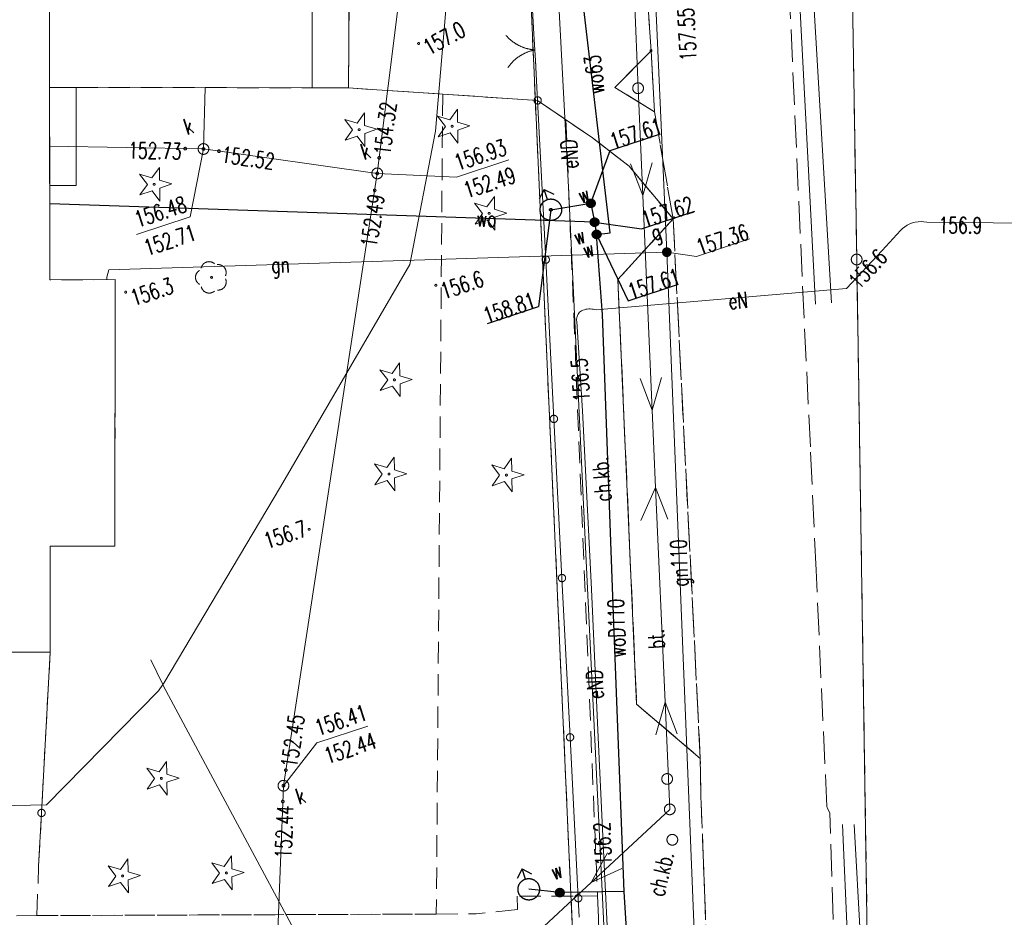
# Model space of a CAD drawing. Header units: millimetres. Extents: x -44596 to 32114, y 34976 to 82978.
# Tile 12 of 63: x -15719 to -11135, y 53283 to 57462. Entities that reach past the tile are written whole.
import ezdxf
from ezdxf.xclip import XClip

# ---------------------------------------------------------------- set-up
doc = ezdxf.new("R2010")
doc.units = ezdxf.units.MM
doc.header["$MEASUREMENT"] = 0
doc.header["$XCLIPFRAME"] = 0
for name, pattern in [('1_OTKC', [150, 100, -50]), ('1_OTKJ', [200, 150, -50]), ('1_OTKU', [200, 150, -50]), ('1_OTSZ', [150, 100, -50]), ('EGKK', [200, 150, -50]), ('Wipeout_Contour', [100, 0, -100])]:
    doc.linetypes.add(name, pattern=pattern)
for name, color, linetype in [('_______MAPA_DC_PROJEKTOWYCH', 7, 'Continuous'), ('Mlawa_szkola_MDCP_1_5________MAPA_DC_PROJEKTOWYCH', 7, 'Continuous'), ('Mlawa_szkola_MDCP_1_5_Dzialki', 7, 'Continuous'), ('Mlawa_szkola_MDCP_1_5_EGBB_L_0', 7, 'Continuous'), ('Mlawa_szkola_MDCP_1_5_EGBE_L_3', 7, 'Continuous'), ('Mlawa_szkola_MDCP_1_5_Kontury', 7, 'Continuous'), ('Mlawa_szkola_MDCP_1_5_OTK_E_T_1', 7, 'Continuous'), ('Mlawa_szkola_MDCP_1_5_OTK_E_T_3', 7, 'Continuous'), ('Mlawa_szkola_MDCP_1_5_OTK_L_0', 7, 'Continuous'), ('Mlawa_szkola_MDCP_1_5_OTK_L_1', 7, 'Continuous'), ('Mlawa_szkola_MDCP_1_5_OTK_L_2', 7, 'Continuous'), ('Mlawa_szkola_MDCP_1_5_OTK_L_4', 7, 'Continuous'), ('Mlawa_szkola_MDCP_1_5_OTO_L_0', 7, 'Continuous'), ('Mlawa_szkola_MDCP_1_5_OTO_L_1', 7, 'Continuous'), ('Mlawa_szkola_MDCP_1_5_OTR_T_0', 7, 'Continuous'), ('Mlawa_szkola_MDCP_1_5_OTR_T_1', 7, 'Continuous'), ('Mlawa_szkola_MDCP_1_5_OTS_L_2', 7, 'Continuous'), ('Mlawa_szkola_MDCP_1_5_OTZ_T_0', 7, 'Continuous'), ('Mlawa_szkola_MDCP_1_5_OTZ_T_1', 7, 'Continuous'), ('Mlawa_szkola_MDCP_1_5_P_SUL_L_1', 7, 'Continuous'), ('Mlawa_szkola_MDCP_1_5_Punkty', 7, 'Continuous'), ('Mlawa_szkola_MDCP_1_5_SUE_T_3', 7, 'Continuous'), ('Mlawa_szkola_MDCP_1_5_SUEP_E_T_0', 7, 'Continuous'), ('Mlawa_szkola_MDCP_1_5_SUEP_L_0', 7, 'Continuous'), ('Mlawa_szkola_MDCP_1_5_SUER_T_0', 7, 'Continuous'), ('Mlawa_szkola_MDCP_1_5_SUG_E_T_4', 7, 'Continuous'), ('Mlawa_szkola_MDCP_1_5_SUG_T_2', 7, 'Continuous'), ('Mlawa_szkola_MDCP_1_5_SUGP_E_T_0', 7, 'Continuous'), ('Mlawa_szkola_MDCP_1_5_SUGP_L_0', 7, 'Continuous'), ('Mlawa_szkola_MDCP_1_5_SUGR_T_0', 7, 'Continuous'), ('Mlawa_szkola_MDCP_1_5_SUKP_L_0', 7, 'Continuous'), ('Mlawa_szkola_MDCP_1_5_SUKR_T_0', 7, 'Continuous'), ('Mlawa_szkola_MDCP_1_5_SUL_L_1', 7, 'Continuous'), ('Mlawa_szkola_MDCP_1_5_SUP_E_T_1', 7, 'Continuous'), ('Mlawa_szkola_MDCP_1_5_SUP_T_2', 7, 'Continuous'), ('Mlawa_szkola_MDCP_1_5_SUP_T_4', 7, 'Continuous'), ('Mlawa_szkola_MDCP_1_5_SUW_E_T_2', 7, 'Continuous'), ('Mlawa_szkola_MDCP_1_5_SUW_T_2', 7, 'Continuous'), ('Mlawa_szkola_MDCP_1_5_SUW_T_5', 7, 'Continuous'), ('Mlawa_szkola_MDCP_1_5_SUWP_E_T_0', 7, 'Continuous'), ('Mlawa_szkola_MDCP_1_5_SUWP_L_0', 7, 'Continuous'), ('Mlawa_szkola_MDCP_1_5_SUWR_T_0', 7, 'Continuous')]:
    doc.layers.add(name, color=color, linetype=linetype)
doc.styles.add('GENERATED_STYLE_2', font='txt')

# ---------------------------------------------------------------- blocks, each defined once
blk = doc.blocks.new('Rysunek_1_5', base_point=(25847, 58549.2))
at = {"color": 254, "linetype": 'Wipeout_Contour', "lineweight": 0, "ltscale": 267472.931025}
blk.add_wipeout([(12367.1, 34548.1), (50980.9, 47322.1), (39326.9, 82550.4), (713, 69776.4)], dxfattribs=at).dxf.layer = 'Mlawa_szkola_MDCP_1_5________MAPA_DC_PROJEKTOWYCH'
at = {"layer": 'Mlawa_szkola_MDCP_1_5_Dzialki', "color": 7, "linetype": 'Continuous', "lineweight": 13}
for p, q in [((32183.9, 52326.6), (31807.4, 60737)), ((33486.1, 55917.3), (33464, 57318.3)), ((33542.1, 52325.1), (33486.1, 55917.3))]:
    blk.add_line(p, q, dxfattribs=at)
at = {"layer": 'Mlawa_szkola_MDCP_1_5_EGBB_L_0', "color": 7, "linetype": 'Continuous', "lineweight": 13}
for p, q in [((30950.8, 56716.5), (30955, 59142.6)), ((29727.1, 57339.7), (29728.3, 56718.6)), ((29728.3, 56718.6), (30950.8, 56716.5)), ((29729.7, 55822.7), (29728.3, 56718.6)), ((30033.9, 55823.3), (29729.7, 55822.7)), ((30032.4, 54583.1), (30033.9, 55823.3)), ((29730.4, 54582.2), (30032.4, 54583.1)), ((29731.1, 54089.5), (29730.4, 54582.2)), ((28476.7, 54089.5), (29731.1, 54089.5))]:
    blk.add_line(p, q, dxfattribs=at)
at = {"layer": 'Mlawa_szkola_MDCP_1_5_EGBE_L_3', "color": 7, "linetype": 'Continuous', "lineweight": 13}
for p, q in [((30952.3, 57568.1), (30950.8, 56716.5)), ((31120.6, 56715.8), (31124.4, 57567.1)), ((29852.5, 56718.4), (29728.3, 56718.6)), ((29728.3, 56718.6), (29729, 56261.7)), ((29852.1, 56261.4), (29852.5, 56718.4)), ((30950.8, 56716.5), (31120.6, 56715.8)), ((29729, 56261.7), (29852.1, 56261.4))]:
    blk.add_line(p, q, dxfattribs=at)
at = {"layer": 'Mlawa_szkola_MDCP_1_5_Kontury', "color": 7, "linetype": 'EGKK', "lineweight": 13}
for p, q in [((31807.4, 60737), (32183.9, 52326.6)), ((33486.1, 55917.3), (33464, 57318.3)), ((33542.1, 52325.1), (33486.1, 55917.3))]:
    blk.add_line(p, q, dxfattribs=at)
at = {"layer": 'Mlawa_szkola_MDCP_1_5_OTK_L_0', "color": 7, "linetype": '1_OTKJ', "lineweight": 13}
for p, q in [((32498.9, 57350.9), (32528.5, 56889.1)), ((33232, 55838.5), (33168.5, 57256.3)), ((32528.5, 56889.1), (32544.7, 56604.3)), ((32544.7, 56604.3), (32631.4, 56106.5)), ((32631.4, 56106.5), (32757.9, 53594.1)), ((33270.3, 55044.4), (33232, 55838.5)), ((33296.9, 54470.7), (33270.3, 55044.4)), ((33347.2, 53369.8), (33296.9, 54470.7)), ((32757.9, 53594.1), (32761, 53419.2)), ((32761, 53419.2), (32798.2, 52419.6)), ((33352.4, 53358), (33347.2, 53369.8)), ((33360.7, 53340.6), (33352.4, 53358)), ((33389.7, 52445.3), (33360.7, 53340.6))]:
    blk.add_line(p, q, dxfattribs=at)
at = {"layer": 'Mlawa_szkola_MDCP_1_5_OTK_L_1', "color": 7, "linetype": 'Continuous', "lineweight": 13}
for p, q in [((32360.4, 56718.2), (32528.5, 56889.1)), ((32528.5, 56889.1), (32544.7, 56604.3)), ((31251.3, 56707.2), (31120.6, 56715.8)), ((31444.2, 56694.4), (31251.3, 56707.2)), ((32544.7, 56604.3), (32360.4, 56718.2)), ((31558.8, 56686.8), (31444.2, 56694.4)), ((32000.8, 56657.7), (31558.8, 56686.8)), ((32256.2, 56483.3), (32000.8, 56657.7)), ((32426.7, 56351), (32256.2, 56483.3)), ((32631.4, 56106.5), (32426.7, 56351)), ((32374.3, 55823.4), (32631.4, 56106.5)), ((32461.5, 53846.8), (32374.3, 55823.4)), ((32757.9, 53594.1), (32461.5, 53846.8))]:
    blk.add_line(p, q, dxfattribs=at)
at = {"layer": 'Mlawa_szkola_MDCP_1_5_OTK_L_2', "color": 7, "linetype": '1_OTKC', "lineweight": 13}
for p, q in [((32256.2, 56483.3), (32131.9, 56568.2)), ((32131.9, 56568.2), (32279.4, 52954)), ((32426.7, 56351), (32256.2, 56483.3)), ((32631.4, 56106.5), (32426.7, 56351)), ((32374.3, 55823.4), (32631.4, 56106.5)), ((32461.5, 53846.8), (32374.3, 55823.4)), ((32757.9, 53594.1), (32461.5, 53846.8)), ((32761, 53419.2), (32757.9, 53594.1)), ((32799.1, 52393.2), (32761, 53419.2)), ((32165.5, 52952.5), (31905.4, 52953.5)), ((31905.4, 52953.5), (31906.2, 52891.2)), ((32279.4, 52954), (32165.5, 52952.5)), ((32291.6, 52645.2), (32279.4, 52954)), ((32279.4, 52954), (32291.6, 52645.2)), ((29424.8, 52861.7), (29668.8, 52862.6)), ((29668.8, 52862.6), (31528.9, 52869.7)), ((31528.9, 52869.7), (31714.3, 52870.4)), ((31906.2, 52891.2), (31714.3, 52870.4))]:
    blk.add_line(p, q, dxfattribs=at)
at = {"layer": 'Mlawa_szkola_MDCP_1_5_OTK_L_4', "color": 7, "linetype": '1_OTKU', "lineweight": 13}
for p, q in [((32528.5, 56889.1), (32498.9, 57350.9)), ((31122.6, 57165.8), (31120.6, 56715.8)), ((32360.4, 56718.2), (32528.5, 56889.1)), ((31120.6, 56715.8), (31251.3, 56707.2)), ((31251.3, 56707.2), (31444.2, 56694.4)), ((32544.7, 56604.3), (32360.4, 56718.2)), ((31444.2, 56694.4), (31558.8, 56686.8)), ((31558.8, 56686.8), (32000.8, 56657.7)), ((32000.8, 56657.7), (32256.2, 56483.3)), ((32631.4, 56106.5), (32544.7, 56604.3)), ((32256.2, 56483.3), (32426.7, 56351)), ((32426.7, 56351), (32631.4, 56106.5)), ((32631.4, 56106.5), (32374.3, 55823.4)), ((32757.9, 53594.1), (32631.4, 56106.5)), ((32374.3, 55823.4), (32461.5, 53846.8)), ((32461.5, 53846.8), (32757.9, 53594.1))]:
    blk.add_line(p, q, dxfattribs=at)
at = {"layer": 'Mlawa_szkola_MDCP_1_5_OTO_L_0', "color": 7, "linetype": 'Continuous', "lineweight": 13}
for p, q in [((32038.5, 55916.4), (32000.8, 56657.7)), ((32076.3, 55175.2), (32038.5, 55916.4)), ((32114, 54434), (32076.3, 55175.2)), ((32151.7, 53692.7), (32114, 54434)), ((29731.1, 54089.5), (29690.9, 53340.6)), ((32189.8, 52943.7), (32151.7, 53692.7)), ((29690.9, 53340.6), (29677.6, 53093.1))]:
    blk.add_line(p, q, dxfattribs=at)
for centre in [(32038.5, 55916.4), (32076.3, 55175.2), (32114, 54434), (32151.7, 53692.7), (29690.9, 53340.6)]:
    blk.add_circle(centre, 17, dxfattribs=at)
at = {"layer": 'Mlawa_szkola_MDCP_1_5_OTO_L_1', "color": 7, "linetype": 'Continuous', "lineweight": 13}
for p, q in [((31983.1, 56967.6), (31972.5, 57152.8)), ((31991.7, 56817.9), (31983.1, 56967.6)), ((32000.8, 56657.7), (31990.2, 56842.8)), ((32194.5, 52854.7), (32189.8, 52943.7))]:
    blk.add_line(p, q, dxfattribs=at)
for centre in [(32000.8, 56657.7), (32189.8, 52943.7)]:
    blk.add_circle(centre, 17, dxfattribs=at)
for centre, start, end in [((32003.7, 57092.1), 221.2501, 265.3245), ((32026.3, 56696.6), 101.2134, 145.2877)]:
    blk.add_arc(centre, 200, start, end, dxfattribs=at)
at = {"layer": 'Mlawa_szkola_MDCP_1_5_OTR_T_0', "color": 7, "linetype": 'Continuous', "lineweight": 13}
blk.add_circle((32528.5, 56889.1), 4.5, dxfattribs=at)
at = {"layer": 'Mlawa_szkola_MDCP_1_5_OTR_T_1', "color": 7, "linetype": 'Continuous', "lineweight": 13}
for centre in [(31446.4, 56922.9), (31526.7, 55797.1), (30082.5, 55765.2), (30936.9, 54660.8)]:
    blk.add_circle(centre, 4.5, dxfattribs=at)
at = {"layer": 'Mlawa_szkola_MDCP_1_5_OTS_L_2', "color": 7, "linetype": '1_OTSZ', "lineweight": 13}
for p, q in [((29852.1, 56261.4), (29852.5, 56718.4)), ((29852.5, 56718.4), (30950.8, 56716.5)), ((30950.8, 56716.5), (31120.6, 56715.8)), ((31120.6, 56715.8), (31251.3, 56707.2)), ((31251.3, 56707.2), (31444.2, 56694.4)), ((31444.2, 56694.4), (31558.8, 56686.8)), ((31558.8, 56686.8), (31528.9, 52869.7)), ((29729.7, 55822.7), (29729, 56261.7)), ((29729, 56261.7), (29852.1, 56261.4)), ((30033.9, 55823.3), (29729.7, 55822.7)), ((30032.4, 54583.1), (30033.9, 55823.3)), ((29730.4, 54582.2), (30032.4, 54583.1)), ((29731.1, 54089.5), (29730.4, 54582.2)), ((29677.6, 53093.1), (29731.1, 54089.5)), ((29668.8, 52862.6), (29677.6, 53093.1)), ((31528.9, 52869.7), (29668.8, 52862.6))]:
    blk.add_line(p, q, dxfattribs=at)
at = {"layer": 'Mlawa_szkola_MDCP_1_5_OTZ_T_0', "color": 7, "linetype": 'Continuous', "lineweight": 13}
blk.add_circle((30482.8, 55834), 4.5, dxfattribs=at)
for centre, start, end in [((30471, 55869.6), 48.4451, 168.1648), ((30513, 55856.2), 336.4449, 96.1605), ((30445.3, 55833.8), 120.4494, 240.165), ((30471.4, 55798.3), 192.4531, 312.1592), ((30513.2, 55812.2), 264.4507, 24.1568)]:
    blk.add_arc(centre, 37.5, start, end, dxfattribs=at)
at = {"layer": 'Mlawa_szkola_MDCP_1_5_OTZ_T_1', "color": 7, "linetype": 'Continuous', "lineweight": 13}
for p, q in [((31592.5, 56567.2), (31626.9, 56616.4)), ((31626.9, 56616.4), (31627.9, 56556.4)), ((31138.4, 56521.2), (31102.3, 56569.1)), ((31102.3, 56569.1), (31159.7, 56551.6)), ((31159.7, 56551.6), (31194.1, 56600.7)), ((31194.1, 56600.7), (31195.1, 56540.8)), ((31571.2, 56536.8), (31535.1, 56584.7)), ((31535.1, 56584.7), (31592.5, 56567.2)), ((31195.1, 56540.8), (31252.5, 56523.2)), ((31252.5, 56523.2), (31195.8, 56503.7)), ((31536.8, 56487.7), (31571.2, 56536.8)), ((31627.9, 56556.4), (31685.3, 56538.8)), ((31685.3, 56538.8), (31628.6, 56519.3)), ((31104, 56472), (31138.4, 56521.2)), ((31160.7, 56491.6), (31104, 56472)), ((31196.8, 56443.7), (31160.7, 56491.6)), ((31195.8, 56503.7), (31196.8, 56443.7)), ((31593.5, 56507.2), (31536.8, 56487.7)), ((31629.6, 56459.3), (31593.5, 56507.2)), ((31628.6, 56519.3), (31629.6, 56459.3)), ((30205, 56297.1), (30239.4, 56346.2)), ((30239.4, 56346.2), (30240.5, 56286.2)), ((30183.7, 56266.7), (30147.6, 56314.6)), ((30147.6, 56314.6), (30205, 56297.1)), ((30149.3, 56217.5), (30183.7, 56266.7)), ((30240.5, 56286.2), (30297.8, 56268.7)), ((30297.8, 56268.7), (30241.1, 56249.2)), ((30241.1, 56249.2), (30242.2, 56189.2)), ((30206.1, 56237.1), (30149.3, 56217.5)), ((30242.2, 56189.2), (30206.1, 56237.1)), ((31764.8, 56161.9), (31799.2, 56211.1)), ((31799.2, 56211.1), (31800.2, 56151.1)), ((31743.5, 56131.5), (31707.4, 56179.4)), ((31707.4, 56179.4), (31764.8, 56161.9)), ((31709.1, 56082.4), (31743.5, 56131.5)), ((31800.2, 56151.1), (31857.6, 56133.6)), ((31857.6, 56133.6), (31800.9, 56114)), ((31800.9, 56114), (31802, 56054)), ((31765.8, 56101.9), (31709.1, 56082.4)), ((31802, 56054), (31765.8, 56101.9)), ((31323.7, 55386.7), (31358.1, 55435.8)), ((31358.1, 55435.8), (31359.2, 55375.8)), ((31302.5, 55356.3), (31266.3, 55404.2)), ((31266.3, 55404.2), (31323.7, 55386.7)), ((31268.1, 55307.1), (31302.5, 55356.3)), ((31359.2, 55375.8), (31416.6, 55358.3)), ((31416.6, 55358.3), (31359.9, 55338.8)), ((31359.9, 55338.8), (31360.9, 55278.8)), ((31324.8, 55326.7), (31268.1, 55307.1)), ((31360.9, 55278.8), (31324.8, 55326.7)), ((31277.3, 54917.9), (31241.2, 54965.8)), ((31241.2, 54965.8), (31298.5, 54948.3)), ((31298.5, 54948.3), (31332.9, 54997.4)), ((31332.9, 54997.4), (31334, 54937.4)), ((31845.1, 54943.3), (31879.5, 54992.4)), ((31879.5, 54992.4), (31880.5, 54932.4)), ((31242.9, 54868.7), (31277.3, 54917.9)), ((31334, 54937.4), (31391.4, 54919.9)), ((31391.4, 54919.9), (31334.7, 54900.4)), ((31823.8, 54912.9), (31787.7, 54960.8)), ((31787.7, 54960.8), (31845.1, 54943.3)), ((31880.5, 54932.4), (31937.9, 54914.9)), ((31299.6, 54888.3), (31242.9, 54868.7)), ((31335.7, 54840.4), (31299.6, 54888.3)), ((31334.7, 54900.4), (31335.7, 54840.4)), ((31789.4, 54863.7), (31823.8, 54912.9)), ((31846.1, 54883.3), (31789.4, 54863.7)), ((31882.3, 54835.4), (31846.1, 54883.3)), ((31937.9, 54914.9), (31881.2, 54895.4)), ((31881.2, 54895.4), (31882.3, 54835.4)), ((30217.2, 53500.8), (30181.1, 53548.8)), ((30181.1, 53548.8), (30238.5, 53531.2)), ((30238.5, 53531.2), (30272.9, 53580.4)), ((30272.9, 53580.4), (30273.9, 53520.4)), ((30182.8, 53451.7), (30217.2, 53500.8)), ((30273.9, 53520.4), (30331.3, 53502.9)), ((30331.3, 53502.9), (30274.6, 53483.3)), ((30239.5, 53471.2), (30182.8, 53451.7)), ((30275.7, 53423.3), (30239.5, 53471.2)), ((30274.6, 53483.3), (30275.7, 53423.3)), ((30541.2, 53091), (30575.6, 53140.2)), ((30575.6, 53140.2), (30576.7, 53080.2)), ((30036.9, 53046.6), (30000.8, 53094.6)), ((30000.8, 53094.6), (30058.2, 53077)), ((30058.2, 53077), (30092.6, 53126.2)), ((30092.6, 53126.2), (30093.7, 53066.2)), ((30520, 53060.7), (30483.8, 53108.6)), ((30483.8, 53108.6), (30541.2, 53091)), ((30002.5, 52997.5), (30036.9, 53046.6)), ((30093.7, 53066.2), (30151.1, 53048.7)), ((30151.1, 53048.7), (30094.3, 53029.1)), ((30485.6, 53011.5), (30520, 53060.7)), ((30576.7, 53080.2), (30634.1, 53062.7)), ((30634.1, 53062.7), (30577.4, 53043.1)), ((30577.4, 53043.1), (30578.4, 52983.1)), ((30059.3, 53017), (30002.5, 52997.5)), ((30095.4, 52969.1), (30059.3, 53017)), ((30094.3, 53029.1), (30095.4, 52969.1)), ((30542.3, 53031), (30485.6, 53011.5)), ((30578.4, 52983.1), (30542.3, 53031))]:
    blk.add_line(p, q, dxfattribs=at)
for centre in [(31169.9, 56521.8), (31602.7, 56537.4), (30215.3, 56267.2), (31775, 56132.1), (31334, 55356.8), (31308.8, 54918.4), (31855.4, 54913.4), (30248.7, 53501.4), (30068.5, 53047.2), (30551.5, 53061.2)]:
    blk.add_circle(centre, 4.5, dxfattribs=at)
at = {"layer": 'Mlawa_szkola_MDCP_1_5_P_SUL_L_1', "color": 7, "linetype": 'Continuous', "lineweight": 13}
for p, q in [((33213.9, 57263.4), (33294.2, 55709.6)), ((33369.5, 55715.2), (33277.5, 57265.2)), ((33419.9, 53287.5), (33484.7, 51760.4)), ((33557.2, 51764.3), (33474.9, 53286.4))]:
    blk.add_line(p, q, dxfattribs=at)
at = {"layer": 'Mlawa_szkola_MDCP_1_5_Punkty', "color": 7, "linetype": 'Continuous', "lineweight": 13}
blk.add_circle((33486.1, 55917.3), 25, dxfattribs=at)
at = {"layer": 'Mlawa_szkola_MDCP_1_5_SUE_T_3', "color": 7, "linetype": 'Continuous', "lineweight": 13}
for centre in [(32468.3, 56714.6), (32615.8, 53357.2)]:
    blk.add_circle(centre, 25, dxfattribs=at)
at = {"layer": 'Mlawa_szkola_MDCP_1_5_SUEP_L_0', "color": 7, "linetype": 'Continuous', "lineweight": 13}
for p, q in [((32045.2, 58104.5), (32144.7, 56254.5)), ((31594.4, 57318.3), (31525.5, 56514.7)), ((32468.3, 56714.6), (32449.1, 57214.2)), ((32490.2, 56215.1), (32468.3, 56714.6)), ((31525.5, 56514.7), (31406.1, 55894.5)), ((32433.7, 56362.7), (32490.2, 56215.1)), ((32490.2, 56215.1), (32533.6, 56367.1)), ((32144.7, 56254.5), (32227, 54514.8)), ((32534.1, 55216), (32490.2, 56215.1)), ((33710.1, 56069.9), (33699.6, 56061.6)), ((33721.4, 56077), (33710.1, 56069.9)), ((33733.4, 56083), (33721.4, 56077)), ((33746, 56087.7), (33733.4, 56083)), ((33759, 56091), (33746, 56087.7)), ((33772.2, 56093), (33759, 56091)), ((33785.6, 56093.5), (33772.2, 56093)), ((33799, 56092.7), (33785.6, 56093.5)), ((33812.2, 56090.5), (33799, 56092.7)), ((34875, 56080.8), (33812.2, 56090.5)), ((33690, 56052.2), (33605.1, 55958.8)), ((33699.6, 56061.6), (33690, 56052.2)), ((33605.1, 55958.8), (33438, 55782.4)), ((31406.1, 55894.5), (30803.4, 54858.4)), ((33438, 55782.4), (32272.5, 55682.3)), ((32184.1, 55651.6), (32182.8, 55645.9)), ((32186.2, 55657.1), (32184.1, 55651.6)), ((32188.8, 55662.3), (32186.2, 55657.1)), ((32192.1, 55667.2), (32188.8, 55662.3)), ((32196, 55671.6), (32192.1, 55667.2)), ((32200.3, 55675.6), (32196, 55671.6)), ((32205.1, 55678.9), (32200.3, 55675.6)), ((32211.5, 55681.5), (32205.1, 55678.9)), ((32218.1, 55683.6), (32211.5, 55681.5)), ((32224.8, 55685.2), (32218.1, 55683.6)), ((32231.6, 55686.3), (32224.8, 55685.2)), ((32238.5, 55686.9), (32231.6, 55686.3)), ((32245.4, 55687), (32238.5, 55686.9)), ((32252.3, 55686.6), (32245.4, 55687)), ((32259.1, 55685.6), (32252.3, 55686.6)), ((32265.9, 55684.2), (32259.1, 55685.6)), ((32272.5, 55682.3), (32265.9, 55684.2)), ((32182.8, 55645.9), (32182.1, 55640.1)), ((32182.1, 55640.1), (32182.1, 55634.2)), ((32182.1, 55634.2), (32182.9, 55628.4)), ((32182.9, 55628.4), (32210.1, 55211.9)), ((32477.6, 55363.7), (32534.1, 55216)), ((32534.1, 55216), (32577.5, 55368.1)), ((32210.1, 55211.9), (32250.9, 54381.7)), ((32549.9, 54855.8), (32534.1, 55216)), ((30803.4, 54858.4), (30259.7, 53944.7)), ((32481.6, 54702.6), (32549.9, 54855.8)), ((32593.8, 53856.7), (32549.9, 54855.8)), ((32549.9, 54855.8), (32606.5, 54708.1)), ((32227, 54514.8), (32316.4, 52666.6)), ((32250.9, 54381.7), (32282.2, 53691.6)), ((30255.4, 53938.4), (30199.7, 54053.2)), ((30255.4, 53938.4), (30235.8, 53909.2)), ((30259.7, 53944.7), (30255.4, 53938.4)), ((30259.1, 53930.8), (30255.4, 53938.4)), ((30918.7, 52700.2), (30259.1, 53930.8)), ((30235.8, 53909.2), (29713.3, 53378.5)), ((32550.5, 53704.7), (32593.8, 53856.7)), ((32615.8, 53357.2), (32593.8, 53856.7)), ((32593.8, 53856.7), (32650.4, 53709.1)), ((32282.2, 53691.6), (32313.9, 53035.3)), ((29713.3, 53378.5), (28646.1, 53352.9)), ((32249.5, 53016.9), (32615.8, 53357.2)), ((32325.3, 53155.6), (32249.5, 53016.9)), ((32249.5, 53016.9), (32393.4, 53082.3)), ((31779.7, 52580.3), (32249.5, 53016.9)), ((32313.9, 53035.3), (32342.3, 52437))]:
    blk.add_line(p, q, dxfattribs=at)
at = {"layer": 'Mlawa_szkola_MDCP_1_5_SUER_T_0', "color": 7, "linetype": 'Continuous', "lineweight": 13}
for centre in [(33975.4, 56089), (33533, 55886.1), (32187, 55361.2), (32290.5, 53202.4)]:
    blk.add_circle(centre, 6.25, dxfattribs=at)
at = {"layer": 'Mlawa_szkola_MDCP_1_5_SUG_T_2', "color": 5, "linetype": 'Continuous', "lineweight": 13}
for radius in [20, 17.5, 15, 12.5, 10, 7.5, 5, 2.5, 0.715]:
    blk.add_circle((32602.2, 55951.1), radius, dxfattribs=at)
at = {"layer": 'Mlawa_szkola_MDCP_1_5_SUGP_L_0', "color": 5, "linetype": 'Continuous', "lineweight": 13}
for p, q in [((32484.6, 58602.8), (32602.2, 55951.1)), ((32602.2, 55951.1), (30004.2, 55868.6)), ((32602.2, 55951.1), (32738, 52564.1)), ((29995.5, 55835), (29995.3, 55823.2)), ((30004.2, 55868.6), (29995.5, 55835))]:
    blk.add_line(p, q, dxfattribs=at)
at = {"layer": 'Mlawa_szkola_MDCP_1_5_SUGR_T_0', "color": 5, "linetype": 'Continuous', "lineweight": 13}
for p, q in [((32740.4, 55931.4), (32987.8, 56013.2)), ((32602.2, 55951.1), (32740.4, 55931.4))]:
    blk.add_line(p, q, dxfattribs=at)
blk.add_circle((32602.2, 55951.1), 6.25, dxfattribs=at)
at = {"layer": 'Mlawa_szkola_MDCP_1_5_SUKP_L_0', "color": 7, "linetype": 'Continuous', "lineweight": 13}
for p, q in [((31254.1, 56318.2), (31404, 57525.2)), ((30444.9, 56431.7), (30452.4, 56717.4)), ((30444.9, 56431.7), (29728.7, 56445.2)), ((31254.1, 56318.2), (30444.9, 56431.7)), ((30817.3, 53467.3), (31254.1, 56318.2)), ((30691.3, 50297.1), (30817.3, 53467.3))]:
    blk.add_line(p, q, dxfattribs=at)
at = {"layer": 'Mlawa_szkola_MDCP_1_5_SUKR_T_0', "color": 7, "linetype": 'Continuous', "lineweight": 13}
for p, q in [((30444.9, 56431.7), (30383.7, 56116.6)), ((31622.2, 56300.3), (31867, 56381.3)), ((31254.1, 56318.2), (31622.2, 56300.3)), ((30133.7, 56033.9), (30383.7, 56116.6)), ((30973.4, 53666.9), (31210.5, 53745.3)), ((30817.3, 53467.3), (30973.4, 53666.9))]:
    blk.add_line(p, q, dxfattribs=at)
for centre in [(30359.8, 56433.3), (30444.9, 56431.7), (30517.1, 56421.6), (31263.2, 56391), (31254.1, 56318.2), (31242, 56239.1), (30828.4, 53539.8), (30817.3, 53467.3), (30814.4, 53393.6)]:
    blk.add_circle(centre, 6.25, dxfattribs=at)
at = {"layer": 'Mlawa_szkola_MDCP_1_5_SUL_L_1', "color": 7, "linetype": 'Continuous', "lineweight": 13}
blk.add_line((33438, 55782.4), (32272.5, 55682.3), dxfattribs=at)
at = {"layer": 'Mlawa_szkola_MDCP_1_5_SUP_T_2', "color": 7, "linetype": 'Continuous', "lineweight": 13}
for centre in [(32468.3, 56714.6), (32603.7, 53498.8), (32627.8, 53215.6)]:
    blk.add_circle(centre, 25, dxfattribs=at)
at = {"layer": 'Mlawa_szkola_MDCP_1_5_SUP_T_4', "color": 7, "linetype": 'Continuous', "lineweight": 13}
for centre in [(30444.9, 56431.7), (31254.1, 56318.2), (30817.3, 53467.3)]:
    blk.add_circle(centre, 25, dxfattribs=at)
at = {"layer": 'Mlawa_szkola_MDCP_1_5_SUW_T_2', "color": 161, "linetype": 'Continuous', "lineweight": 25, "true_color": 0x40a5ff}
for p, q in [((32030.9, 56243.8), (32008.4, 56199.1)), ((32030.9, 56243.8), (32075.6, 56221.3)), ((32046.6, 56196.3), (32030.9, 56243.8)), ((31928, 53079.9), (31905.5, 53035.3)), ((31928, 53079.9), (31972.6, 53057.5)), ((31943.7, 53032.5), (31928, 53079.9))]:
    blk.add_line(p, q, dxfattribs=at)
for centre in [(32062.3, 56148.9), (31959.4, 52985)]:
    blk.add_circle(centre, 50, dxfattribs=at)
at = {"layer": 'Mlawa_szkola_MDCP_1_5_SUW_T_5', "color": 161, "linetype": 'Continuous', "lineweight": 25, "true_color": 0x40a5ff}
for centre, radius in [((32248.3, 56178.8), 20), ((32248.3, 56178.8), 17.5), ((32248.3, 56178.8), 15), ((32248.3, 56178.8), 12.5), ((32248.3, 56178.8), 10), ((32248.3, 56178.8), 7.5), ((32248.3, 56178.8), 5), ((32248.3, 56178.8), 2.5), ((32248.3, 56178.8), 0.715), ((32265.8, 56090.8), 20), ((32265.8, 56090.8), 17.5), ((32265.8, 56090.8), 15), ((32265.8, 56090.8), 12.5), ((32265.8, 56090.8), 10), ((32265.8, 56090.8), 7.5), ((32265.8, 56090.8), 5), ((32265.8, 56090.8), 2.5), ((32265.8, 56090.8), 0.715), ((32275.2, 56033.9), 20), ((32275.2, 56033.9), 17.5), ((32275.2, 56033.9), 15), ((32275.2, 56033.9), 12.5), ((32275.2, 56033.9), 10), ((32275.2, 56033.9), 7.5), ((32275.2, 56033.9), 5), ((32275.2, 56033.9), 2.5), ((32275.2, 56033.9), 0.715), ((32104, 52969.6), 20), ((32104, 52969.6), 17.5), ((32104, 52969.6), 15), ((32104, 52969.6), 12.5), ((32104, 52969.6), 10), ((32104, 52969.6), 7.5), ((32104, 52969.6), 5), ((32104, 52969.6), 2.5), ((32104, 52969.6), 0.715)]:
    blk.add_circle(centre, radius, dxfattribs=at)
at = {"layer": 'Mlawa_szkola_MDCP_1_5_SUWP_L_0', "color": 161, "linetype": 'Continuous', "lineweight": 25, "true_color": 0x40a5ff}
for p, q in [((32338.6, 56041.7), (32170.6, 57475.4)), ((32265.8, 56090.8), (29729.1, 56175.6)), ((32062.3, 56148.9), (32248.3, 56178.8)), ((32248.3, 56178.8), (32265.8, 56090.8)), ((32265.8, 56090.8), (32275.2, 56033.9)), ((32275.2, 56033.9), (32338.6, 56041.7)), ((32302.5, 55660.6), (32275.2, 56033.9)), ((32355.5, 54222.5), (32302.5, 55660.6)), ((32404.1, 52975.1), (32355.5, 54222.5)), ((32104, 52969.6), (31959.4, 52985)), ((32404.1, 52975.1), (32104, 52969.6)), ((32458.4, 52013.6), (32404.1, 52975.1))]:
    blk.add_line(p, q, dxfattribs=at)
at = {"layer": 'Mlawa_szkola_MDCP_1_5_SUWR_T_0', "color": 161, "linetype": 'Continuous', "lineweight": 25, "true_color": 0x40a5ff}
for p, q in [((32338, 56424.4), (32572.5, 56501.9)), ((32248.3, 56178.8), (32338, 56424.4)), ((32062.3, 56148.9), (32004.4, 55697.8)), ((32485, 56059.6), (32732.4, 56141.5)), ((32265.8, 56090.8), (32485, 56059.6)), ((32275.2, 56033.9), (32421.8, 55725)), ((32421.8, 55725), (32656.3, 55802.6)), ((31767.3, 55619.4), (32004.4, 55697.8))]:
    blk.add_line(p, q, dxfattribs=at)
for centre in [(32248.3, 56178.8), (32062.3, 56148.9), (32265.8, 56090.8), (32275.2, 56033.9)]:
    blk.add_circle(centre, 6.25, dxfattribs=at)
at = {"layer": 'Mlawa_szkola_MDCP_1_5_OTK_E_T_1', "color": 7, "linetype": 'Continuous', "lineweight": 13, "char_height": 75, "attachment_point": 4, "style": 'GENERATED_STYLE_2'}
for insert, rotation in [((32307.9, 54789.4), 95.0645), ((32551.7, 52954.9), 76.8007)]:
    blk.add_mtext('\\A1;{\\W0.700000x;\\pql;\\FSimplex.shx;ch.kb.}', dxfattribs=dict(at, insert=insert, rotation=rotation))
at = {"layer": 'Mlawa_szkola_MDCP_1_5_OTK_E_T_3', "color": 7, "linetype": 'Continuous', "lineweight": 13, "insert": (32555.2, 54104), "char_height": 75, "attachment_point": 4, "rotation": 93.2464, "style": 'GENERATED_STYLE_2'}
blk.add_mtext('\\A1;{\\W0.700000x;\\pql;\\FSimplex.shx;bt.}', dxfattribs=at)
at = {"layer": 'Mlawa_szkola_MDCP_1_5_OTR_T_0', "color": 7, "linetype": 'Continuous', "lineweight": 13, "insert": (32665.4, 56839.8), "char_height": 75, "attachment_point": 1, "rotation": 92.9364, "style": 'GENERATED_STYLE_2'}
blk.add_mtext('\\A1;{\\W0.700000x;\\pql;\\FSimplex.shx;157.55}', dxfattribs=at)
at = {"layer": 'Mlawa_szkola_MDCP_1_5_OTR_T_1', "color": 7, "linetype": 'Continuous', "lineweight": 13, "char_height": 75, "style": 'GENERATED_STYLE_2'}
for s, insert, attachment_point, rotation in [('\\A1;{\\W0.700000x;\\pql;\\FSimplex.shx;157.0}', (31459.1, 56930.9), 1, 28.9067), ('\\A1;{\\W0.700000x;\\pql;\\FSimplex.shx;156.6}', (31540.7, 55802.6), 1, 18.305), ('\\A1;{\\W0.700000x;\\pql;\\FSimplex.shx;156.3}', (30096.5, 55770.7), 1, 18.305), ('\\A1;{\\W0.700000x;\\pql;\\FSimplex.shx;156.7}', (30741.3, 54568.7), 7, 18.305)]:
    blk.add_mtext(s, dxfattribs=dict(at, insert=insert, attachment_point=attachment_point, rotation=rotation))
at = {"layer": 'Mlawa_szkola_MDCP_1_5_SUEP_E_T_0', "color": 7, "linetype": 'Continuous', "lineweight": 13, "char_height": 75, "attachment_point": 4, "style": 'GENERATED_STYLE_2'}
for s, insert, rotation in [('\\A1;{\\W0.700000x;\\pql;\\FSimplex.shx;eND}', (32152.6, 56339.4), 93.0797), ('\\A1;{\\W0.700000x;\\pql;\\FSimplex.shx;eN}', (32889.7, 55722.4), 4.9102), ('\\A1;{\\W0.700000x;\\pql;\\FSimplex.shx;eND}', (32270.6, 53870.4), 92.7696)]:
    blk.add_mtext(s, dxfattribs=dict(at, insert=insert, rotation=rotation))
at = {"layer": 'Mlawa_szkola_MDCP_1_5_SUER_T_0', "color": 7, "linetype": 'Continuous', "lineweight": 13, "char_height": 75, "attachment_point": 4, "style": 'GENERATED_STYLE_2'}
for s, insert, rotation in [('\\A1;{\\W0.700000x;\\pql;\\FSimplex.shx;156.9}', (33868, 56077.4), 359.4779), ('\\A1;{\\W0.700000x;\\pql;\\FSimplex.shx;156.6}', (33468.4, 55799.5), 46.5578), ('\\A1;{\\W0.700000x;\\pql;\\FSimplex.shx;156.5}', (32206.5, 55255), 93.7361), ('\\A1;{\\W0.700000x;\\pql;\\FSimplex.shx;156.2}', (32308.2, 53095.8), 92.7669)]:
    blk.add_mtext(s, dxfattribs=dict(at, insert=insert, rotation=rotation))
at = {"layer": 'Mlawa_szkola_MDCP_1_5_SUG_E_T_4', "color": 5, "linetype": 'Continuous', "lineweight": 13, "insert": (32550.6, 55979.8), "char_height": 75, "attachment_point": 7, "rotation": 18.305, "style": 'GENERATED_STYLE_2'}
blk.add_mtext('\\A1;{\\W0.700000x;\\pql;\\FSimplex.shx;g}', dxfattribs=at)
at = {"layer": 'Mlawa_szkola_MDCP_1_5_SUGP_E_T_0', "color": 5, "linetype": 'Continuous', "lineweight": 13, "char_height": 75, "attachment_point": 4, "style": 'GENERATED_STYLE_2'}
for s, insert, rotation in [('\\A1;{\\W0.700000x;\\pql;\\FSimplex.shx;gn}', (30761.2, 55879.7), 1.8195), ('\\A1;{\\W0.700000x;\\pql;\\FSimplex.shx;gn110}', (32676.8, 54394.5), 92.2964)]:
    blk.add_mtext(s, dxfattribs=dict(at, insert=insert, rotation=rotation))
at = {"layer": 'Mlawa_szkola_MDCP_1_5_SUGR_T_0', "color": 5, "linetype": 'Continuous', "lineweight": 13, "insert": (32755, 55935.1), "char_height": 75, "attachment_point": 7, "rotation": 18.305, "style": 'GENERATED_STYLE_2'}
blk.add_mtext('\\A1;{\\W0.700000x;\\pql;\\FSimplex.shx;157.36}', dxfattribs=at)
at = {"layer": 'Mlawa_szkola_MDCP_1_5_SUKR_T_0', "color": 7, "linetype": 'Continuous', "lineweight": 13, "char_height": 75, "style": 'GENERATED_STYLE_2'}
for s, insert, attachment_point, rotation in [('\\A1;{\\W0.700000x;\\pql;\\FSimplex.shx;154.32}', (31276.6, 56404.5), 4, 82.9265), ('\\A1;{\\W0.700000x;\\pql;\\FSimplex.shx;152.73}', (30095.2, 56426), 4, 358.8666), ('\\A1;{\\W0.700000x;\\pql;\\FSimplex.shx;152.52}', (30530.2, 56407.1), 4, 352.0266), ('\\A1;{\\W0.700000x;\\pql;\\FSimplex.shx;156.93}', (31604.8, 56400.8), 1, 18.305), ('\\A1;{\\W0.700000x;\\pql;\\FSimplex.shx;152.49}', (31647.4, 56271.9), 1, 18.305), ('\\A1;{\\W0.700000x;\\pql;\\FSimplex.shx;156.48}', (30115.7, 56136), 1, 18.305), ('\\A1;{\\W0.700000x;\\pql;\\FSimplex.shx;152.49}', (31213.5, 55975.9), 4, 81.2865), ('\\A1;{\\W0.700000x;\\pql;\\FSimplex.shx;152.71}', (30159.4, 56003.8), 1, 18.305), ('\\A1;{\\W0.700000x;\\pql;\\FSimplex.shx;156.41}', (30955.4, 53769), 1, 18.305), ('\\A1;{\\W0.700000x;\\pql;\\FSimplex.shx;152.45}', (30842.2, 53552.8), 4, 81.2865), ('\\A1;{\\W0.700000x;\\pql;\\FSimplex.shx;152.44}', (30998.6, 53638.5), 1, 18.305), ('\\A1;{\\W0.700000x;\\pql;\\FSimplex.shx;152.44}', (30815.6, 53128.8), 4, 87.7265)]:
    blk.add_mtext(s, dxfattribs=dict(at, insert=insert, attachment_point=attachment_point, rotation=rotation))
at = {"layer": 'Mlawa_szkola_MDCP_1_5_SUP_E_T_1', "color": 7, "linetype": 'Continuous', "lineweight": 13, "char_height": 75, "attachment_point": 7, "rotation": 18.305, "style": 'GENERATED_STYLE_2'}
for insert in [(30368.1, 56496), (31192.8, 56380.4), (30889.5, 53378.2)]:
    blk.add_mtext('\\A1;{\\W0.700000x;\\pql;\\FSimplex.shx;k}', dxfattribs=dict(at, insert=insert))
at = {"layer": 'Mlawa_szkola_MDCP_1_5_SUW_E_T_2', "color": 161, "linetype": 'Continuous', "lineweight": 25, "true_color": 0x40a5ff, "char_height": 75, "attachment_point": 7, "rotation": 18.305, "style": 'GENERATED_STYLE_2'}
for insert in [(32203.2, 56175.9), (32182.6, 55983.1), (32224.8, 55921.5), (32077.2, 53028)]:
    blk.add_mtext('\\A1;{\\W0.700000x;\\pql;\\FSimplex.shx;w}', dxfattribs=dict(at, insert=insert))
at = {"layer": 'Mlawa_szkola_MDCP_1_5_SUWP_E_T_0', "color": 161, "linetype": 'Continuous', "lineweight": 25, "true_color": 0x40a5ff, "char_height": 75, "attachment_point": 4, "style": 'GENERATED_STYLE_2'}
for s, insert, rotation in [('\\A1;{\\W0.700000x;\\pql;\\FSimplex.shx;wo63}', (32275.5, 56687.3), 96.6861), ('\\A1;{\\W0.700000x;\\pql;\\FSimplex.shx;wo}', (31717, 56108.5), 358.0859), ('\\A1;{\\W0.700000x;\\pql;\\FSimplex.shx;woD110}', (32374.1, 54063.9), 92.2314)]:
    blk.add_mtext(s, dxfattribs=dict(at, insert=insert, rotation=rotation))
at = {"layer": 'Mlawa_szkola_MDCP_1_5_SUWR_T_0', "color": 161, "linetype": 'Continuous', "lineweight": 25, "true_color": 0x40a5ff, "char_height": 75, "attachment_point": 7, "rotation": 18.305, "style": 'GENERATED_STYLE_2'}
for s, insert in [('\\A1;{\\W0.700000x;\\pql;\\FSimplex.shx;157.61}', (32352.5, 56428.1)), ('\\A1;{\\W0.700000x;\\pql;\\FSimplex.shx;157.62}', (32499.6, 56063.4)), ('\\A1;{\\W0.700000x;\\pql;\\FSimplex.shx;157.61}', (32436.4, 55728.7)), ('\\A1;{\\W0.700000x;\\pql;\\FSimplex.shx;158.81}', (31763.2, 55616.9))]:
    blk.add_mtext(s, dxfattribs=dict(at, insert=insert))

msp = doc.modelspace()

# ---------------------------------------------------------------- block references
at = {"layer": '_______MAPA_DC_PROJEKTOWYCH', "color": 151, "linetype": 'Continuous', "lineweight": 20, "true_color": 0x80c2ff}
ref = msp.add_blockref('Rysunek_1_5', (-19461.7, 58977.2), dxfattribs=at)
XClip(ref).set_block_clipping_path([(12367.1034969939, 34548.0583965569), (50980.912682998, 47322.0641223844), (39326.858204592, 82550.4369234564), (713.049018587, 69776.4311976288)])

doc.saveas('drawing.dxf')
